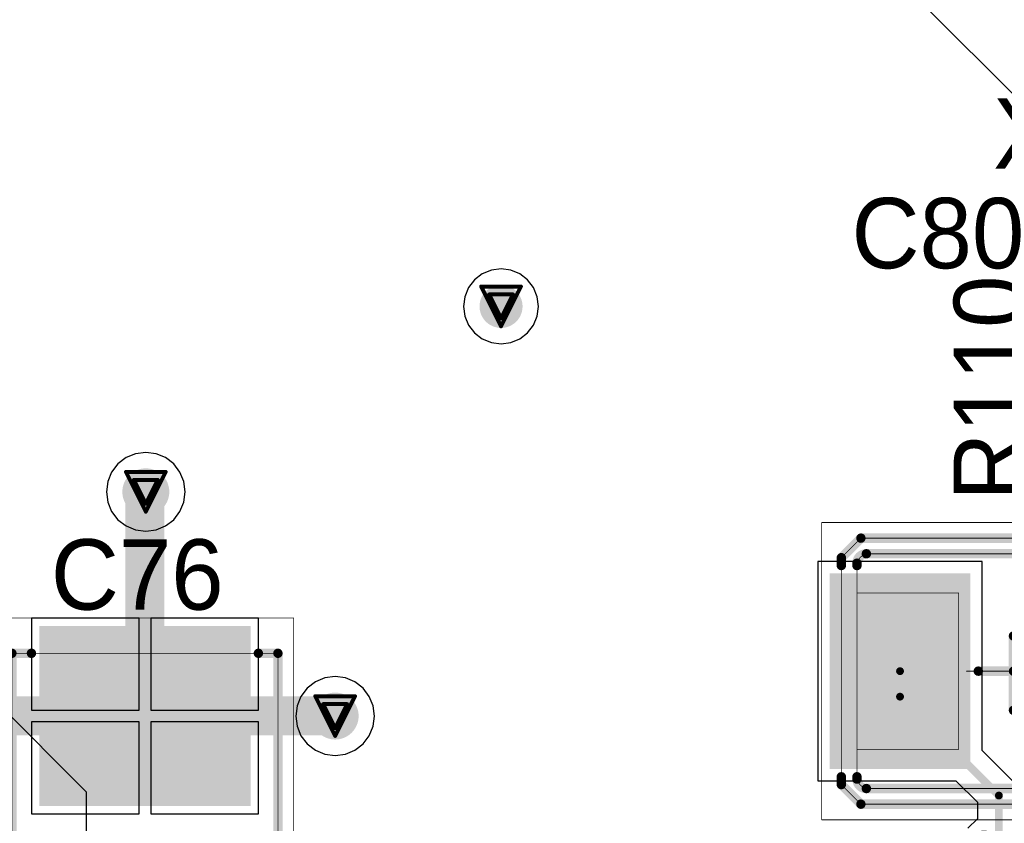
# Model space of a CAD drawing. Header units: millimetres. Extents: x 138 to 555, y 26 to 334.
# Tile 158 of 256: x 180 to 193, y 170 to 181. Entities that reach past the tile are written whole.
import ezdxf

# ---------------------------------------------------------------- set-up
doc = ezdxf.new("R2010")
doc.units = ezdxf.units.MM
for name, color, linetype in [('BottomLayer', 5, 'Continuous'), ('DrillDrawing', 1, 'Continuous'), ('Mechanical20', 56, 'Continuous'), ('Mechanical27', 56, 'Continuous'), ('MidLayer1', 16, 'Continuous'), ('MidLayer2', 76, 'Continuous'), ('MidLayer3', 90, 'Continuous'), ('MidLayer4', 156, 'Continuous'), ('MultiLayer', 9, 'Continuous'), ('TopLayer', 1, 'Continuous'), ('TopOverlay', 2, 'Continuous'), ('TopPaste', 8, 'Continuous'), ('TopSolder', 216, 'Continuous'), ('ViaHoleLayer', 16, 'Continuous')]:
    doc.layers.add(name, color=color, linetype=linetype)

# ---------------------------------------------------------------- blocks, each defined once
blk = doc.blocks.new('CPOL_TAJ_C_2312_H2P6_530')
at = {"layer": 'Mechanical20', "const_width": 0.00999998}
for points in [[(-3.55000052, 1.89999874), (3.55000052, 1.89999874)], [(-3.55000052, 1.89999874), (-3.55000052, -1.89999874)], [(3.55000052, 1.89999874), (3.55000052, -1.89999874)], [(-3.55000052, -1.89999874), (3.55000052, -1.89999874)]]:
    blk.add_lwpolyline(points, dxfattribs=at)
at = {"layer": 'Mechanical20', "const_width": 0.00499872}
for points in [[(-3.55249988, 1.89999874, 1), (-3.54750116, 1.89999874, 1)], [(-3.55249988, 1.89999874, 1), (-3.54750116, 1.89999874, 1)], [(3.54750116, 1.89999874, 1), (3.55249988, 1.89999874, 1)], [(3.54750116, 1.89999874, 1), (3.55249988, 1.89999874, 1)], [(-3.55249988, -1.89999874, 1), (-3.54750116, -1.89999874, 1)], [(-3.55249988, -1.89999874, 1), (-3.54750116, -1.89999874, 1)], [(3.54750116, -1.89999874, 1), (3.55249988, -1.89999874, 1)], [(3.54750116, -1.89999874, 1), (3.55249988, -1.89999874, 1)]]:
    blk.add_lwpolyline(points, format="xyb", close=True, dxfattribs=at)
at = {"layer": 'Mechanical27', "const_width": 0.00999998}
for points in [[(-3.09999888, 1.69999914), (3.09999888, 1.69999914)], [(-3.09999888, 1.69999914), (-3.09999888, -1.69999914)], [(-2.89999928, 1.69999914), (-2.89999928, -1.69999914)], [(-1.89999874, 1.69999914), (-1.89999874, -1.69999914)], [(3.09999888, 1.69999914), (3.09999888, -1.69999914)], [(-2.40000028, 1.59999934), (-2.40000028, 1.00000054)], [(-2.69999968, 1.29999994), (-2.10000088, 1.29999994)], [(-2.40000028, 0.2999994), (-2.40000028, -0.2999994)], [(-2.69999968, 0), (-2.10000088, 0)], [(-2.40000028, -1.00000054), (-2.40000028, -1.59999934)], [(-2.69999968, -1.29999994), (-2.10000088, -1.29999994)], [(-3.09999888, -1.69999914), (3.09999888, -1.69999914)]]:
    blk.add_lwpolyline(points, dxfattribs=at)
at = {"layer": 'Mechanical27', "const_width": 0.00499872}
for points in [[(-3.10249824, 1.69999914, 1), (-3.09749952, 1.69999914, 1)], [(-3.10249824, 1.69999914, 1), (-3.09749952, 1.69999914, 1)], [(-2.90249864, 1.69999914, 1), (-2.89749992, 1.69999914, 1)], [(-1.9024981, 1.69999914, 1), (-1.89749938, 1.69999914, 1)], [(3.09749952, 1.69999914, 1), (3.10249824, 1.69999914, 1)], [(3.09749952, 1.69999914, 1), (3.10249824, 1.69999914, 1)], [(-2.40249964, 1.59999934, 1), (-2.39750092, 1.59999934, 1)], [(-2.70249904, 1.29999994, 1), (-2.69750032, 1.29999994, 1)], [(-2.10250024, 1.29999994, 1), (-2.09750152, 1.29999994, 1)], [(-2.40249964, 1.00000054, 1), (-2.39750092, 1.00000054, 1)], [(-2.40249964, 0.2999994, 1), (-2.39750092, 0.2999994, 1)], [(-2.70249904, 0, 1), (-2.69750032, 0, 1)], [(-2.10250024, 0, 1), (-2.09750152, 0, 1)], [(-2.40249964, -0.2999994, 1), (-2.39750092, -0.2999994, 1)], [(-2.40249964, -1.00000054, 1), (-2.39750092, -1.00000054, 1)], [(-2.70249904, -1.29999994, 1), (-2.69750032, -1.29999994, 1)], [(-2.10250024, -1.29999994, 1), (-2.09750152, -1.29999994, 1)], [(-2.40249964, -1.59999934, 1), (-2.39750092, -1.59999934, 1)], [(-3.10249824, -1.69999914, 1), (-3.09749952, -1.69999914, 1)], [(-3.10249824, -1.69999914, 1), (-3.09749952, -1.69999914, 1)], [(-2.90249864, -1.69999914, 1), (-2.89749992, -1.69999914, 1)], [(-1.9024981, -1.69999914, 1), (-1.89749938, -1.69999914, 1)], [(3.09749952, -1.69999914, 1), (3.10249824, -1.69999914, 1)], [(3.09749952, -1.69999914, 1), (3.10249824, -1.69999914, 1)]]:
    blk.add_lwpolyline(points, format="xyb", close=True, dxfattribs=at)
at = {"layer": 'TopLayer'}
for points in [[(-3.40000082, -1.29999994), (-1.20000014, -1.29999994), (-3.40000082, 1.29999994), (-1.20000014, 1.29999994)], [(1.20000014, -1.29999994), (3.40000082, -1.29999994), (1.20000014, 1.29999994), (3.40000082, 1.29999994)]]:
    blk.add_solid(points, dxfattribs=at)
at = {"layer": 'TopOverlay', "const_width": 0.11999976}
for points in [[(-3.40000082, 1.84999884), (-3.40000082, 1.44999964)], [(-3.60000042, 1.64999924), (-3.20000122, 1.64999924)], [(-3.09999888, 1.69999914), (-3.09999888, 1.44999964)], [(-3.09999888, 1.69999914), (3.09999888, 1.69999914)], [(-2.89999928, 1.69999914), (-2.89999928, 1.44999964)], [(-1.89999874, 1.69999914), (-1.89999874, 1.44999964)], [(3.09999888, 1.69999914), (3.09999888, 1.44999964)], [(-3.40000082, -1.44999964), (-3.40000082, -1.84999884)], [(-3.09999888, -1.44999964), (-3.09999888, -1.69999914)], [(-2.89999928, -1.44999964), (-2.89999928, -1.69999914)], [(-1.89999874, -1.44999964), (-1.89999874, -1.69999914)], [(3.09999888, -1.44999964), (3.09999888, -1.69999914)], [(-3.60000042, -1.64999924), (-3.20000122, -1.64999924)], [(-3.09999888, -1.69999914), (3.09999888, -1.69999914)]]:
    blk.add_lwpolyline(points, dxfattribs=at)
at = {"layer": 'TopOverlay', "const_width": 0.05999988}
for points in [[(-3.43000076, 1.84999884, 1), (-3.37000088, 1.84999884, 1)], [(-3.63000036, 1.64999924, 1), (-3.57000048, 1.64999924, 1)], [(-3.23000116, 1.64999924, 1), (-3.17000128, 1.64999924, 1)], [(-3.12999882, 1.69999914, 1), (-3.06999894, 1.69999914, 1)], [(-3.12999882, 1.69999914, 1), (-3.06999894, 1.69999914, 1)], [(-2.92999922, 1.69999914, 1), (-2.86999934, 1.69999914, 1)], [(-1.92999868, 1.69999914, 1), (-1.8699988, 1.69999914, 1)], [(3.06999894, 1.69999914, 1), (3.12999882, 1.69999914, 1)], [(3.06999894, 1.69999914, 1), (3.12999882, 1.69999914, 1)], [(-3.43000076, 1.44999964, 1), (-3.37000088, 1.44999964, 1)], [(-3.12999882, 1.44999964, 1), (-3.06999894, 1.44999964, 1)], [(-2.92999922, 1.44999964, 1), (-2.86999934, 1.44999964, 1)], [(-1.92999868, 1.44999964, 1), (-1.8699988, 1.44999964, 1)], [(3.06999894, 1.44999964, 1), (3.12999882, 1.44999964, 1)], [(-3.43000076, -1.44999964, 1), (-3.37000088, -1.44999964, 1)], [(-3.12999882, -1.44999964, 1), (-3.06999894, -1.44999964, 1)], [(-2.92999922, -1.44999964, 1), (-2.86999934, -1.44999964, 1)], [(-1.92999868, -1.44999964, 1), (-1.8699988, -1.44999964, 1)], [(3.06999894, -1.44999964, 1), (3.12999882, -1.44999964, 1)], [(-3.63000036, -1.64999924, 1), (-3.57000048, -1.64999924, 1)], [(-3.23000116, -1.64999924, 1), (-3.17000128, -1.64999924, 1)], [(-3.12999882, -1.69999914, 1), (-3.06999894, -1.69999914, 1)], [(-3.12999882, -1.69999914, 1), (-3.06999894, -1.69999914, 1)], [(-2.92999922, -1.69999914, 1), (-2.86999934, -1.69999914, 1)], [(-1.92999868, -1.69999914, 1), (-1.8699988, -1.69999914, 1)], [(3.06999894, -1.69999914, 1), (3.12999882, -1.69999914, 1)], [(3.06999894, -1.69999914, 1), (3.12999882, -1.69999914, 1)], [(-3.43000076, -1.84999884, 1), (-3.37000088, -1.84999884, 1)]]:
    blk.add_lwpolyline(points, format="xyb", close=True, dxfattribs=at)
at = {"layer": 'TopPaste'}
for points in [[(-3.40000082, -1.29999994), (-1.20000014, -1.29999994), (-3.40000082, 1.29999994), (-1.20000014, 1.29999994)], [(1.20000014, -1.29999994), (3.40000082, -1.29999994), (1.20000014, 1.29999994), (3.40000082, 1.29999994)]]:
    blk.add_solid(points, dxfattribs=at)
at = {"layer": 'TopSolder'}
for points in [[(-3.45000072, -1.34999984), (-1.15000024, -1.34999984), (-3.45000072, 1.34999984), (-1.15000024, 1.34999984)], [(1.15000024, -1.34999984), (3.45000072, -1.34999984), (1.15000024, 1.34999984), (3.45000072, 1.34999984)]]:
    blk.add_solid(points, dxfattribs=at)
blk = doc.blocks.new('CRY_TXC_7A_SERIES_5X3P2_H1P2_2P_938')
at = {"layer": 'Mechanical20', "const_width": 0.00999998}
for points in [[(-2.84999938, 1.89999874), (-2.84999938, -1.89999874)], [(2.84999938, 1.89999874), (-2.84999938, 1.89999874)], [(2.84999938, 1.89999874), (2.84999938, -1.89999874)], [(2.84999938, -1.89999874), (-2.84999938, -1.89999874)]]:
    blk.add_lwpolyline(points, dxfattribs=at)
at = {"layer": 'Mechanical20', "const_width": 0.00499872}
for points in [[(-2.85249874, 1.89999874, 1), (-2.84750002, 1.89999874, 1)], [(-2.85249874, 1.89999874, 1), (-2.84750002, 1.89999874, 1)], [(2.84750002, 1.89999874, 1), (2.85249874, 1.89999874, 1)], [(2.84750002, 1.89999874, 1), (2.85249874, 1.89999874, 1)], [(-2.85249874, -1.89999874, 1), (-2.84750002, -1.89999874, 1)], [(-2.85249874, -1.89999874, 1), (-2.84750002, -1.89999874, 1)], [(2.84750002, -1.89999874, 1), (2.85249874, -1.89999874, 1)], [(2.84750002, -1.89999874, 1), (2.85249874, -1.89999874, 1)]]:
    blk.add_lwpolyline(points, format="xyb", close=True, dxfattribs=at)
at = {"layer": 'Mechanical27', "const_width": 0.00999998}
for points in [[(-2.35000038, 1.69999914), (-2.59999988, 1.44999964)], [(2.35000038, 1.69999914), (-2.35000038, 1.69999914)], [(2.59999988, 1.44999964), (2.35000038, 1.69999914)], [(-2.59999988, 1.44999964), (-2.59999988, -1.44999964)], [(2.25000058, 1.49999954), (-2.25000058, 1.49999954)], [(2.59999988, 1.44999964), (2.59999988, -1.44999964)], [(-2.40000028, 1.34999984), (-2.40000028, -1.34999984)], [(2.40000028, 1.34999984), (2.40000028, -1.34999984)], [(-1.10000034, 1.00000054), (-2.40000028, 1.00000054)], [(-2.40000028, 1.00000054), (-2.40000028, -1.00000054)], [(-1.10000034, 1.00000054), (-1.10000034, -1.00000054)], [(2.40000028, 1.00000054), (1.10000034, 1.00000054)], [(1.10000034, 1.00000054), (1.10000034, -1.00000054)], [(2.40000028, 1.00000054), (2.40000028, -1.00000054)], [(-0.3999992, 0.499999), (-0.3999992, -0.4499991)], [(-0.2499995, 0.5499989), (-0.2499995, -0.499999)], [(0.2499995, 0.5499989), (-0.2499995, 0.5499989)], [(0.2499995, 0.5499989), (0.2499995, -0.499999)], [(0.3999992, 0.499999), (0.3999992, -0.4499991)], [(-0.3999992, 0), (-1.00000054, 0)], [(1.00000054, 0), (0.3999992, 0)], [(0.2499995, -0.499999), (-0.2499995, -0.499999)], [(-1.10000034, -1.00000054), (-2.40000028, -1.00000054)], [(2.40000028, -1.00000054), (1.10000034, -1.00000054)], [(-2.35000038, -1.69999914), (-2.59999988, -1.44999964)], [(2.25000058, -1.49999954), (-2.25000058, -1.49999954)], [(2.59999988, -1.44999964), (2.35000038, -1.69999914)], [(2.35000038, -1.69999914), (-2.35000038, -1.69999914)]]:
    blk.add_lwpolyline(points, dxfattribs=at)
at = {"layer": 'Mechanical27', "const_width": 0.00499872}
for points in [[(-2.35249974, 1.69999914, 1), (-2.34750102, 1.69999914, 1)], [(-2.35249974, 1.69999914, 1), (-2.34750102, 1.69999914, 1)], [(2.34750102, 1.69999914, 1), (2.35249974, 1.69999914, 1)], [(2.34750102, 1.69999914, 1), (2.35249974, 1.69999914, 1)], [(-2.60249924, 1.44999964, 1), (-2.59750052, 1.44999964, 1)], [(-2.60249924, 1.44999964, 1), (-2.59750052, 1.44999964, 1)], [(-2.25249994, 1.49999954, 1), (-2.24750122, 1.49999954, 1)], [(-2.25249994, 1.49999954, 1), (-2.24750122, 1.49999954, 1)], [(2.24750122, 1.49999954, 1), (2.25249994, 1.49999954, 1)], [(2.24750122, 1.49999954, 1), (2.25249994, 1.49999954, 1)], [(2.59750052, 1.44999964, 1), (2.60249924, 1.44999964, 1)], [(2.59750052, 1.44999964, 1), (2.60249924, 1.44999964, 1)], [(-2.40249964, 1.34999984, 1), (-2.39750092, 1.34999984, 1)], [(-2.40249964, 1.34999984, 1), (-2.39750092, 1.34999984, 1)], [(2.39750092, 1.34999984, 1), (2.40249964, 1.34999984, 1)], [(2.39750092, 1.34999984, 1), (2.40249964, 1.34999984, 1)], [(-2.40249964, 1.00000054, 1), (-2.39750092, 1.00000054, 1)], [(-2.40249964, 1.00000054, 1), (-2.39750092, 1.00000054, 1)], [(-1.1024997, 1.00000054, 1), (-1.09750098, 1.00000054, 1)], [(-1.1024997, 1.00000054, 1), (-1.09750098, 1.00000054, 1)], [(1.09750098, 1.00000054, 1), (1.1024997, 1.00000054, 1)], [(1.09750098, 1.00000054, 1), (1.1024997, 1.00000054, 1)], [(2.39750092, 1.00000054, 1), (2.40249964, 1.00000054, 1)], [(2.39750092, 1.00000054, 1), (2.40249964, 1.00000054, 1)], [(-0.4024985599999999, 0.499999, 1), (-0.39749984, 0.499999, 1)], [(-0.25249886, 0.5499989, 1), (-0.24750014, 0.5499989, 1)], [(-0.25249886, 0.5499989, 1), (-0.24750014, 0.5499989, 1)], [(0.24750014, 0.5499989, 1), (0.25249886, 0.5499989, 1)], [(0.24750014, 0.5499989, 1), (0.25249886, 0.5499989, 1)], [(0.39749984, 0.499999, 1), (0.4024985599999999, 0.499999, 1)], [(-1.0024999, 0, 1), (-0.99750118, 0, 1)], [(-0.4024985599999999, 0, 1), (-0.39749984, 0, 1)], [(0.39749984, 0, 1), (0.4024985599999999, 0, 1)], [(0.99750118, 0, 1), (1.0024999, 0, 1)], [(-0.4024985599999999, -0.4499991, 1), (-0.39749984, -0.4499991, 1)], [(-0.25249886, -0.499999, 1), (-0.24750014, -0.499999, 1)], [(-0.25249886, -0.499999, 1), (-0.24750014, -0.499999, 1)], [(0.24750014, -0.499999, 1), (0.25249886, -0.499999, 1)], [(0.24750014, -0.499999, 1), (0.25249886, -0.499999, 1)], [(0.39749984, -0.4499991, 1), (0.4024985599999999, -0.4499991, 1)], [(-2.40249964, -1.00000054, 1), (-2.39750092, -1.00000054, 1)], [(-2.40249964, -1.00000054, 1), (-2.39750092, -1.00000054, 1)], [(-1.1024997, -1.00000054, 1), (-1.09750098, -1.00000054, 1)], [(-1.1024997, -1.00000054, 1), (-1.09750098, -1.00000054, 1)], [(1.09750098, -1.00000054, 1), (1.1024997, -1.00000054, 1)], [(1.09750098, -1.00000054, 1), (1.1024997, -1.00000054, 1)], [(2.39750092, -1.00000054, 1), (2.40249964, -1.00000054, 1)], [(2.39750092, -1.00000054, 1), (2.40249964, -1.00000054, 1)], [(-2.40249964, -1.34999984, 1), (-2.39750092, -1.34999984, 1)], [(-2.40249964, -1.34999984, 1), (-2.39750092, -1.34999984, 1)], [(2.39750092, -1.34999984, 1), (2.40249964, -1.34999984, 1)], [(2.39750092, -1.34999984, 1), (2.40249964, -1.34999984, 1)], [(-2.60249924, -1.44999964, 1), (-2.59750052, -1.44999964, 1)], [(-2.60249924, -1.44999964, 1), (-2.59750052, -1.44999964, 1)], [(-2.25249994, -1.49999954, 1), (-2.24750122, -1.49999954, 1)], [(-2.25249994, -1.49999954, 1), (-2.24750122, -1.49999954, 1)], [(2.24750122, -1.49999954, 1), (2.25249994, -1.49999954, 1)], [(2.24750122, -1.49999954, 1), (2.25249994, -1.49999954, 1)], [(2.59750052, -1.44999964, 1), (2.60249924, -1.44999964, 1)], [(2.59750052, -1.44999964, 1), (2.60249924, -1.44999964, 1)], [(-2.35249974, -1.69999914, 1), (-2.34750102, -1.69999914, 1)], [(-2.35249974, -1.69999914, 1), (-2.34750102, -1.69999914, 1)], [(2.34750102, -1.69999914, 1), (2.35249974, -1.69999914, 1)], [(2.34750102, -1.69999914, 1), (2.35249974, -1.69999914, 1)]]:
    blk.add_lwpolyline(points, format="xyb", close=True, dxfattribs=at)
at = {"layer": 'Mechanical27', "const_width": 0.00999998}
for points in [[(-2.40000028, 1.34999984, -0.414213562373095), (-2.25000058, 1.49999954)], [(2.25000058, 1.49999954, -0.414213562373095), (2.40000028, 1.34999984)], [(-2.25000058, -1.49999954, -0.414213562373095), (-2.40000028, -1.34999984)], [(2.40000028, -1.34999984, -0.414213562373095), (2.25000058, -1.49999954)]]:
    blk.add_lwpolyline(points, format="xyb", dxfattribs=at)
at = {"layer": 'TopLayer'}
for points in [[(-1.00000054, -1.20000014), (-1.00000054, 1.20000014), (-2.69999714, -1.20000014), (-2.69999714, 1.20000014)], [(2.69999714, -1.20000014), (2.69999714, 1.20000014), (1.00000054, -1.20000014), (1.00000054, 1.20000014)]]:
    blk.add_solid(points, dxfattribs=at)
at = {"layer": 'TopOverlay', "const_width": 0.11999976}
for points in [[(-2.35000038, 1.69999914), (-2.59999988, 1.44999964)], [(2.35000038, 1.69999914), (-2.35000038, 1.69999914)], [(2.59999988, 1.44999964), (2.35000038, 1.69999914)], [(-2.59999988, 1.44999964), (-2.59999988, 1.34999984)], [(2.28000052, 1.49999954), (-2.28000052, 1.49999954)], [(2.59999988, 1.44999964), (2.59999988, 1.34999984)], [(-2.40000028, 1.37999978), (-2.40000028, 1.34999984)], [(2.40000028, 1.37999978), (2.40000028, 1.34999984)], [(-0.3999992, 0.499999), (-0.3999992, -0.4499991)], [(-0.2499995, 0.5499989), (-0.2499995, -0.499999)], [(0.2499995, 0.5499989), (-0.2499995, 0.5499989)], [(0.2499995, 0.5499989), (0.2499995, -0.499999)], [(0.3999992, 0.499999), (0.3999992, -0.4499991)], [(-0.3999992, 0), (-0.85000084, 0)], [(0.85000084, 0), (0.3999992, 0)], [(0.2499995, -0.499999), (-0.2499995, -0.499999)], [(-2.59999988, -1.34999984), (-2.59999988, -1.44999964)], [(-2.40000028, -1.34999984), (-2.40000028, -1.37999978)], [(2.40000028, -1.34999984), (2.40000028, -1.37999978)], [(2.59999988, -1.34999984), (2.59999988, -1.44999964)], [(-2.35000038, -1.69999914), (-2.59999988, -1.44999964)], [(2.28000052, -1.49999954), (-2.28000052, -1.49999954)], [(2.59999988, -1.44999964), (2.35000038, -1.69999914)], [(2.35000038, -1.69999914), (-2.35000038, -1.69999914)]]:
    blk.add_lwpolyline(points, dxfattribs=at)
at = {"layer": 'TopOverlay', "const_width": 0.05999988}
for points in [[(-2.38000032, 1.69999914, 1), (-2.32000044, 1.69999914, 1)], [(-2.38000032, 1.69999914, 1), (-2.32000044, 1.69999914, 1)], [(2.32000044, 1.69999914, 1), (2.38000032, 1.69999914, 1)], [(2.32000044, 1.69999914, 1), (2.38000032, 1.69999914, 1)], [(-2.62999982, 1.44999964, 1), (-2.56999994, 1.44999964, 1)], [(-2.62999982, 1.44999964, 1), (-2.56999994, 1.44999964, 1)], [(-2.31000046, 1.49999954, 1), (-2.25000058, 1.49999954, 1)], [(-2.31000046, 1.49999954, 1), (-2.25000058, 1.49999954, 1)], [(2.25000058, 1.49999954, 1), (2.31000046, 1.49999954, 1)], [(2.25000058, 1.49999954, 1), (2.31000046, 1.49999954, 1)], [(2.56999994, 1.44999964, 1), (2.62999982, 1.44999964, 1)], [(2.56999994, 1.44999964, 1), (2.62999982, 1.44999964, 1)], [(-2.62999982, 1.34999984, 1), (-2.56999994, 1.34999984, 1)], [(-2.43000022, 1.37999978, 1), (-2.37000034, 1.37999978, 1)], [(-2.43000022, 1.37999978, 1), (-2.37000034, 1.37999978, 1)], [(-2.43000022, 1.34999984, 1), (-2.37000034, 1.34999984, 1)], [(2.37000034, 1.37999978, 1), (2.43000022, 1.37999978, 1)], [(2.37000034, 1.37999978, 1), (2.43000022, 1.37999978, 1)], [(2.37000034, 1.34999984, 1), (2.43000022, 1.34999984, 1)], [(2.56999994, 1.34999984, 1), (2.62999982, 1.34999984, 1)], [(-0.42999914, 0.499999, 1), (-0.36999926, 0.499999, 1)], [(-0.27999944, 0.5499989, 1), (-0.21999956, 0.5499989, 1)], [(-0.27999944, 0.5499989, 1), (-0.21999956, 0.5499989, 1)], [(0.21999956, 0.5499989, 1), (0.27999944, 0.5499989, 1)], [(0.21999956, 0.5499989, 1), (0.27999944, 0.5499989, 1)], [(0.36999926, 0.499999, 1), (0.42999914, 0.499999, 1)], [(-0.8800007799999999, 0, 1), (-0.8200008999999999, 0, 1)], [(-0.42999914, 0, 1), (-0.36999926, 0, 1)], [(0.36999926, 0, 1), (0.42999914, 0, 1)], [(0.8200008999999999, 0, 1), (0.8800007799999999, 0, 1)], [(-0.42999914, -0.4499991, 1), (-0.36999926, -0.4499991, 1)], [(-0.27999944, -0.499999, 1), (-0.21999956, -0.499999, 1)], [(-0.27999944, -0.499999, 1), (-0.21999956, -0.499999, 1)], [(0.21999956, -0.499999, 1), (0.27999944, -0.499999, 1)], [(0.21999956, -0.499999, 1), (0.27999944, -0.499999, 1)], [(0.36999926, -0.4499991, 1), (0.42999914, -0.4499991, 1)], [(-2.62999982, -1.34999984, 1), (-2.56999994, -1.34999984, 1)], [(-2.43000022, -1.34999984, 1), (-2.37000034, -1.34999984, 1)], [(-2.43000022, -1.37999978, 1), (-2.37000034, -1.37999978, 1)], [(-2.43000022, -1.37999978, 1), (-2.37000034, -1.37999978, 1)], [(2.37000034, -1.34999984, 1), (2.43000022, -1.34999984, 1)], [(2.37000034, -1.37999978, 1), (2.43000022, -1.37999978, 1)], [(2.37000034, -1.37999978, 1), (2.43000022, -1.37999978, 1)], [(2.56999994, -1.34999984, 1), (2.62999982, -1.34999984, 1)], [(-2.62999982, -1.44999964, 1), (-2.56999994, -1.44999964, 1)], [(-2.62999982, -1.44999964, 1), (-2.56999994, -1.44999964, 1)], [(-2.31000046, -1.49999954, 1), (-2.25000058, -1.49999954, 1)], [(-2.31000046, -1.49999954, 1), (-2.25000058, -1.49999954, 1)], [(2.25000058, -1.49999954, 1), (2.31000046, -1.49999954, 1)], [(2.25000058, -1.49999954, 1), (2.31000046, -1.49999954, 1)], [(2.56999994, -1.44999964, 1), (2.62999982, -1.44999964, 1)], [(2.56999994, -1.44999964, 1), (2.62999982, -1.44999964, 1)], [(-2.38000032, -1.69999914, 1), (-2.32000044, -1.69999914, 1)], [(-2.38000032, -1.69999914, 1), (-2.32000044, -1.69999914, 1)], [(2.32000044, -1.69999914, 1), (2.38000032, -1.69999914, 1)], [(2.32000044, -1.69999914, 1), (2.38000032, -1.69999914, 1)]]:
    blk.add_lwpolyline(points, format="xyb", close=True, dxfattribs=at)
at = {"layer": 'TopOverlay', "const_width": 0.11999976}
for points in [[(-2.40000028, 1.37999978, -0.414213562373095), (-2.28000052, 1.49999954)], [(2.28000052, 1.49999954, -0.414213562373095), (2.40000028, 1.37999978)], [(-2.28000052, -1.49999954, -0.414213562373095), (-2.40000028, -1.37999978)], [(2.40000028, -1.37999978, -0.414213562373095), (2.28000052, -1.49999954)]]:
    blk.add_lwpolyline(points, format="xyb", dxfattribs=at)
at = {"layer": 'TopPaste'}
for points in [[(-1.00000054, -1.20000014), (-1.00000054, 1.20000014), (-2.69999714, -1.20000014), (-2.69999714, 1.20000014)], [(2.69999714, -1.20000014), (2.69999714, 1.20000014), (1.00000054, -1.20000014), (1.00000054, 1.20000014)]]:
    blk.add_solid(points, dxfattribs=at)
at = {"layer": 'TopSolder'}
for points in [[(-0.95000064, -1.25000004), (-0.95000064, 1.25000004), (-2.74999704, -1.25000004), (-2.74999704, 1.25000004)], [(2.74999704, -1.25000004), (2.74999704, 1.25000004), (0.95000064, -1.25000004), (0.95000064, 1.25000004)]]:
    blk.add_solid(points, dxfattribs=at)

msp = doc.modelspace()

# ---------------------------------------------------------------- linework, layer by layer
at = {"layer": 'BottomLayer'}
for points, const_width in [([(186.40445066, 177.07164738, 1), (186.67945138, 177.07164738, 1)], 0.27499818), ([(181.85228298, 174.70190104, 1), (182.15228238, 174.70190104, 1)], 0.2999994), ([(184.27187682, 171.83571424, 1), (184.57187622, 171.83571424, 1)], 0.2999994)]:
    msp.add_lwpolyline(points, format="xyb", close=True, dxfattribs=dict(at, const_width=const_width))
at = {"layer": 'DrillDrawing', "const_width": 0.0508}
for points in [[(186.28795102, 177.32564738), (186.79595102, 177.32564738)], [(186.28795102, 177.32564738), (186.54195102, 176.81764738)], [(186.54195102, 176.81764738), (186.79595102, 177.32564738)], [(186.38955102, 177.22404738), (186.69435102, 177.22404738)], [(186.38955102, 177.22404738), (186.54195102, 176.91924738)], [(186.54195102, 176.91924738), (186.69435102, 177.22404738)], [(181.74828268, 174.95590104), (182.25628268, 174.95590104)], [(181.74828268, 174.95590104), (182.00228268, 174.44790104)], [(182.00228268, 174.44790104), (182.25628268, 174.95590104)], [(181.84988268, 174.85430104), (182.15468268, 174.85430104)], [(181.84988268, 174.85430104), (182.00228268, 174.54950104)], [(182.00228268, 174.54950104), (182.15468268, 174.85430104)], [(184.16787652, 172.08971424), (184.67587652, 172.08971424)], [(184.16787652, 172.08971424), (184.42187652, 171.58171424)], [(184.26947652, 171.98811424), (184.57427652, 171.98811424)], [(184.26947652, 171.98811424), (184.42187652, 171.68331424)], [(184.42187652, 171.58171424), (184.67587652, 172.08971424)], [(184.42187652, 171.68331424), (184.57427652, 171.98811424)]]:
    msp.add_lwpolyline(points, dxfattribs=at)
at = {"layer": 'DrillDrawing', "const_width": 0.0254}
for points in [[(186.27525102, 177.32564738, 1), (186.30065102, 177.32564738, 1)], [(186.27525102, 177.32564738, 1), (186.30065102, 177.32564738, 1)], [(186.78325102, 177.32564738, 1), (186.80865102, 177.32564738, 1)], [(186.78325102, 177.32564738, 1), (186.80865102, 177.32564738, 1)], [(186.37685102, 177.22404738, 1), (186.40225102, 177.22404738, 1)], [(186.37685102, 177.22404738, 1), (186.40225102, 177.22404738, 1)], [(186.68165102, 177.22404738, 1), (186.70705102, 177.22404738, 1)], [(186.68165102, 177.22404738, 1), (186.70705102, 177.22404738, 1)], [(186.52925102, 176.91924738, 1), (186.55465102, 176.91924738, 1)], [(186.52925102, 176.91924738, 1), (186.55465102, 176.91924738, 1)], [(186.52925102, 176.81764738, 1), (186.55465102, 176.81764738, 1)], [(186.52925102, 176.81764738, 1), (186.55465102, 176.81764738, 1)], [(181.73558268, 174.95590104, 1), (181.76098268, 174.95590104, 1)], [(181.73558268, 174.95590104, 1), (181.76098268, 174.95590104, 1)], [(182.24358268, 174.95590104, 1), (182.26898268, 174.95590104, 1)], [(182.24358268, 174.95590104, 1), (182.26898268, 174.95590104, 1)], [(181.83718268, 174.85430104, 1), (181.86258268, 174.85430104, 1)], [(181.83718268, 174.85430104, 1), (181.86258268, 174.85430104, 1)], [(182.14198268, 174.85430104, 1), (182.16738268, 174.85430104, 1)], [(182.14198268, 174.85430104, 1), (182.16738268, 174.85430104, 1)], [(181.98958268, 174.54950104, 1), (182.01498268, 174.54950104, 1)], [(181.98958268, 174.54950104, 1), (182.01498268, 174.54950104, 1)], [(181.98958268, 174.44790104, 1), (182.01498268, 174.44790104, 1)], [(181.98958268, 174.44790104, 1), (182.01498268, 174.44790104, 1)], [(184.15517652, 172.08971424, 1), (184.18057652, 172.08971424, 1)], [(184.15517652, 172.08971424, 1), (184.18057652, 172.08971424, 1)], [(184.25677652, 171.98811424, 1), (184.28217652, 171.98811424, 1)], [(184.25677652, 171.98811424, 1), (184.28217652, 171.98811424, 1)], [(184.56157652, 171.98811424, 1), (184.58697652, 171.98811424, 1)], [(184.56157652, 171.98811424, 1), (184.58697652, 171.98811424, 1)], [(184.66317652, 172.08971424, 1), (184.68857652, 172.08971424, 1)], [(184.66317652, 172.08971424, 1), (184.68857652, 172.08971424, 1)], [(184.40917652, 171.68331424, 1), (184.43457652, 171.68331424, 1)], [(184.40917652, 171.68331424, 1), (184.43457652, 171.68331424, 1)], [(184.40917652, 171.58171424, 1), (184.43457652, 171.58171424, 1)], [(184.40917652, 171.58171424, 1), (184.43457652, 171.58171424, 1)]]:
    msp.add_lwpolyline(points, format="xyb", close=True, dxfattribs=at)
at = {"layer": 'MidLayer1'}
for p, q in [((198.7853149, 174.08145016), (191.80026918, 181.06649842)), ((179.48498266, 172.62260116), (181.23948512, 170.8680987)), ((181.23948512, 170.8680987), (181.23948766, 167.21646262))]:
    msp.add_line(p, q, dxfattribs=at)
for points, const_width in [([(186.40445066, 177.07164738, 1), (186.67945138, 177.07164738, 1)], 0.27499818), ([(181.85228298, 174.70190104, 1), (182.15228238, 174.70190104, 1)], 0.2999994), ([(184.27187682, 171.83571424, 1), (184.57187622, 171.83571424, 1)], 0.2999994)]:
    msp.add_lwpolyline(points, format="xyb", close=True, dxfattribs=dict(at, const_width=const_width))
at = {"layer": 'MidLayer2'}
for points, const_width in [([(186.40445066, 177.07164738, 1), (186.67945138, 177.07164738, 1)], 0.27499818), ([(181.85228298, 174.70190104, 1), (182.15228238, 174.70190104, 1)], 0.2999994), ([(184.27187682, 171.83571424, 1), (184.57187622, 171.83571424, 1)], 0.2999994)]:
    msp.add_lwpolyline(points, format="xyb", close=True, dxfattribs=dict(at, const_width=const_width))
at = {"layer": 'MidLayer3'}
for points, const_width in [([(186.40445066, 177.07164738, 1), (186.67945138, 177.07164738, 1)], 0.27499818), ([(181.85228298, 174.70190104, 1), (182.15228238, 174.70190104, 1)], 0.2999994), ([(184.27187682, 171.83571424, 1), (184.57187622, 171.83571424, 1)], 0.2999994)]:
    msp.add_lwpolyline(points, format="xyb", close=True, dxfattribs=dict(at, const_width=const_width))
at = {"layer": 'MidLayer4'}
for p, q in [((186.54195102, 177.55074472), (186.41795076, 177.53442014)), ((186.66595128, 177.53442014), (186.54195102, 177.55074472)), ((186.30240108, 177.48655892), (186.20317852, 177.41041988)), ((186.41795076, 177.53442014), (186.30240108, 177.48655892)), ((186.78150096, 177.48655892), (186.66595128, 177.53442014)), ((186.88072352, 177.41041988), (186.78150096, 177.48655892)), ((186.12703948, 177.31119732), (186.07917826, 177.19564764)), ((186.20317852, 177.41041988), (186.12703948, 177.31119732)), ((186.95686256, 177.31119732), (186.88072352, 177.41041988)), ((187.00472378, 177.19564764), (186.95686256, 177.31119732)), ((186.07917826, 177.19564764), (186.06285368, 177.07164738)), ((187.02104836, 177.07164738), (187.00472378, 177.19564764)), ((186.06285368, 177.07164738), (186.07917826, 176.94764712)), ((187.00472378, 176.94764712), (187.02104836, 177.07164738)), ((186.07917826, 176.94764712), (186.12703948, 176.83209744)), ((186.95686256, 176.83209744), (187.00472378, 176.94764712)), ((186.12703948, 176.83209744), (186.20317852, 176.73287488)), ((186.88072352, 176.73287488), (186.95686256, 176.83209744)), ((186.20317852, 176.73287488), (186.30240108, 176.65673584)), ((186.78150096, 176.65673584), (186.88072352, 176.73287488)), ((186.30240108, 176.65673584), (186.41795076, 176.60887462)), ((186.41795076, 176.60887462), (186.54195102, 176.59255004)), ((186.54195102, 176.59255004), (186.66595128, 176.60887462)), ((186.66595128, 176.60887462), (186.78150096, 176.65673584)), ((181.87175716, 175.1890324), (181.75012672, 175.13864896)), ((182.00228268, 175.2062155), (181.87175716, 175.1890324)), ((182.1328082, 175.1890324), (182.00228268, 175.2062155)), ((182.25443864, 175.13864896), (182.1328082, 175.1890324)), ((181.64567938, 175.05850434), (181.56553476, 174.954057)), ((181.75012672, 175.13864896), (181.64567938, 175.05850434)), ((182.35888598, 175.05850434), (182.25443864, 175.13864896)), ((182.4390306, 174.954057), (182.35888598, 175.05850434)), ((181.56553476, 174.954057), (181.51515132, 174.83242656)), ((182.48941404, 174.83242656), (182.4390306, 174.954057)), ((181.51515132, 174.83242656), (181.49796822, 174.70190104)), ((182.50659714, 174.70190104), (182.48941404, 174.83242656)), ((181.49796822, 174.70190104), (181.51515132, 174.57137552)), ((182.48941404, 174.57137552), (182.50659714, 174.70190104)), ((181.51515132, 174.57137552), (181.56553476, 174.44974508)), ((182.4390306, 174.44974508), (182.48941404, 174.57137552)), ((181.56553476, 174.44974508), (181.64567938, 174.34529774)), ((182.35888598, 174.34529774), (182.4390306, 174.44974508)), ((181.64567938, 174.34529774), (181.75012672, 174.26515312)), ((182.25443864, 174.26515312), (182.35888598, 174.34529774)), ((181.75012672, 174.26515312), (181.87175716, 174.21476968)), ((181.87175716, 174.21476968), (182.00228268, 174.19758658)), ((182.00228268, 174.19758658), (182.1328082, 174.21476968)), ((182.1328082, 174.21476968), (182.25443864, 174.26515312)), ((184.16972056, 172.27246216), (184.06527322, 172.19231754)), ((184.291351, 172.3228456), (184.16972056, 172.27246216)), ((184.42187652, 172.3400287), (184.291351, 172.3228456)), ((184.55240204, 172.3228456), (184.42187652, 172.3400287)), ((184.67403248, 172.27246216), (184.55240204, 172.3228456)), ((184.77847982, 172.19231754), (184.67403248, 172.27246216)), ((184.06527322, 172.19231754), (183.9851286, 172.0878702)), ((184.85862444, 172.0878702), (184.77847982, 172.19231754)), ((183.9851286, 172.0878702), (183.93474516, 171.96623976)), ((184.90900788, 171.96623976), (184.85862444, 172.0878702)), ((183.93474516, 171.96623976), (183.91756206, 171.83571424)), ((184.92619098, 171.83571424), (184.90900788, 171.96623976)), ((183.91756206, 171.83571424), (183.93474516, 171.70518872)), ((184.90900788, 171.70518872), (184.92619098, 171.83571424)), ((183.93474516, 171.70518872), (183.9851286, 171.58355828)), ((184.85862444, 171.58355828), (184.90900788, 171.70518872)), ((183.9851286, 171.58355828), (184.06527322, 171.47911094)), ((184.77847982, 171.47911094), (184.85862444, 171.58355828)), ((184.06527322, 171.47911094), (184.16972056, 171.39896632)), ((184.16972056, 171.39896632), (184.291351, 171.34858288)), ((184.55240204, 171.34858288), (184.67403248, 171.39896632)), ((184.67403248, 171.39896632), (184.77847982, 171.47911094)), ((184.291351, 171.34858288), (184.42187652, 171.33139978)), ((184.42187652, 171.33139978), (184.55240204, 171.34858288))]:
    msp.add_line(p, q, dxfattribs=at)
for points, const_width in [([(186.40445066, 177.07164738, 1), (186.67945138, 177.07164738, 1)], 0.27499818), ([(181.85228298, 174.70190104, 1), (182.15228238, 174.70190104, 1)], 0.2999994), ([(184.27187682, 171.83571424, 1), (184.57187622, 171.83571424, 1)], 0.2999994)]:
    msp.add_lwpolyline(points, format="xyb", close=True, dxfattribs=dict(at, const_width=const_width))
at = {"layer": 'MultiLayer'}
for points, const_width in [([(186.40445066, 177.07164738, 1), (186.67945138, 177.07164738, 1)], 0.27499818), ([(181.85228298, 174.70190104, 1), (182.15228238, 174.70190104, 1)], 0.2999994), ([(184.27187682, 171.83571424, 1), (184.57187622, 171.83571424, 1)], 0.2999994)]:
    msp.add_lwpolyline(points, format="xyb", close=True, dxfattribs=dict(at, const_width=const_width))
at = {"layer": 'TopLayer'}
for p, q in [((192.69068904, 173.80966254), (190.59069324, 173.80966254)), ((190.59069324, 173.80966254), (190.59069324, 171.00966306)), ((192.69068904, 171.3940565), (192.69068904, 173.80966254)), ((181.91570932, 173.08799774), (180.54072604, 173.08799774)), ((180.54072604, 173.08799774), (180.54072604, 171.91299882)), ((181.91570932, 171.91299882), (181.91570932, 173.08799774)), ((183.44072532, 173.08799774), (182.06570648, 173.08799774)), ((182.06570648, 173.08799774), (182.06570648, 171.91299882)), ((183.44072532, 171.91299882), (183.44072532, 173.08799774)), ((180.54072604, 171.91299882), (181.91570932, 171.91299882)), ((182.06570648, 171.91299882), (183.44072532, 171.91299882)), ((181.91570932, 171.76300166), (180.54072604, 171.76300166)), ((180.54072604, 171.76300166), (180.54072604, 170.58799766)), ((181.91570932, 170.58799766), (181.91570932, 171.76300166)), ((183.44072532, 171.76300166), (182.06570648, 171.76300166)), ((182.06570648, 171.76300166), (182.06570648, 170.58799766)), ((183.44072532, 170.58799766), (183.44072532, 171.76300166)), ((193.08462272, 171.00012282), (192.69068904, 171.3940565)), ((190.59069324, 171.00966306), (192.35412888, 171.00966306)), ((192.35412888, 171.00966306), (192.62956394, 170.734228)), ((192.62956394, 170.734228), (192.62956394, 170.5225571)), ((180.54072604, 170.58799766), (181.91570932, 170.58799766)), ((182.06570648, 170.58799766), (183.44072532, 170.58799766)), ((192.62956394, 170.5225571), (192.50806558, 170.40105874))]:
    msp.add_line(p, q, dxfattribs=at)
for points, const_width in [([(186.40445066, 177.07164738, 1), (186.67945138, 177.07164738, 1)], 0.27499818), ([(181.85228298, 174.70190104, 1), (182.15228238, 174.70190104, 1)], 0.2999994), ([(181.8657272, 174.69034404, 1), (182.11572416, 174.69034404, 1)], 0.2499995), ([(181.8657272, 174.69034404, 1), (182.11572416, 174.69034404, 1)], 0.2499995), ([(181.8772842, 174.70190104, 1), (182.12728116, 174.70190104, 1)], 0.2499995), ([(191.61568992, 172.40966026, 1), (191.66568728, 172.40966026, 1)], 0.0499999), ([(184.27187682, 171.83571424, 1), (184.57187622, 171.83571424, 1)], 0.2999994), ([(181.8657272, 171.8379977, 1), (182.11572416, 171.8379977, 1)], 0.2499995), ([(181.8657272, 171.8379977, 1), (182.11572416, 171.8379977, 1)], 0.2499995), ([(181.8657272, 171.8379977, 1), (182.11572416, 171.8379977, 1)], 0.2499995), ([(184.29459458, 171.8379977, 1), (184.54459154, 171.8379977, 1)], 0.2499995), ([(184.29459458, 171.8379977, 1), (184.54459154, 171.8379977, 1)], 0.2499995), ([(184.29687804, 171.83571424, 1), (184.546875, 171.83571424, 1)], 0.2499995), ([(191.61568992, 172.08358014, 1), (191.66568728, 172.08358014, 1)], 0.0499999), ([(191.61568992, 172.08358014, 1), (191.66568728, 172.08358014, 1)], 0.0499999), ([(192.87938564, 170.81988442, 1), (192.929383, 170.81988442, 1)], 0.0499999), ([(192.87938564, 170.81988442, 1), (192.929383, 170.81988442, 1)], 0.0499999)]:
    msp.add_lwpolyline(points, format="xyb", close=True, dxfattribs=dict(at, const_width=const_width))
for points, const_width in [([(181.99072568, 174.69034404), (182.00228268, 174.70190104)], 0.499999), ([(181.99072568, 171.8379977), (181.99072568, 174.69034404)], 0.499999), ([(191.6406886, 172.08358014), (191.6406886, 172.40966026)], 0.0999998), ([(179.32280874, 171.8379977), (181.99072568, 171.8379977)], 0.499999), ([(181.99072568, 171.8379977), (184.41959306, 171.8379977)], 0.499999), ([(184.41959306, 171.8379977), (184.42187652, 171.83571424)], 0.499999), ([(191.6406886, 172.08358014), (192.90438432, 170.81988442)], 0.0999998), ([(192.90438432, 169.92106478), (192.90438432, 170.81988442)], 0.0999998)]:
    msp.add_lwpolyline(points, dxfattribs=dict(at, const_width=const_width))
at = {"layer": 'ViaHoleLayer', "const_width": 0.1499997}
for points in [[(186.46695244, 177.07164738, 1), (186.6169496, 177.07164738, 1)], [(181.9272841, 174.70190104, 1), (182.07728126, 174.70190104, 1)], [(184.34687794, 171.83571424, 1), (184.4968751, 171.83571424, 1)]]:
    msp.add_lwpolyline(points, format="xyb", close=True, dxfattribs=at)

# ---------------------------------------------------------------- block references
for name, p, rotation in [('CRY_TXC_7A_SERIES_5X3P2_H1P2_2P_938', (193.49068998, 172.4096628), 180), ('CPOL_TAJ_C_2312_H2P6_530', (181.99072568, 169.53799722), 90)]:
    msp.add_blockref(name, p, dxfattribs=dict(rotation=rotation))

# ---------------------------------------------------------------- texts
at = {"layer": 'Mechanical27'}
msp.add_text('.designator', height=0.5999987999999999, rotation=90, dxfattribs=at).set_placement((193.14355326, 166.41497578))
at = {"layer": 'TopOverlay'}
for s, p in [('X3', (192.83116374, 178.83124762)), ('C80', (191.02107338, 177.55852728)), ('C76', (180.78901612, 173.1954499))]:
    msp.add_text(s, height=0.90000074, dxfattribs=at).set_placement(p)
msp.add_text('R110', height=0.90000074, rotation=90, dxfattribs=at).set_placement((193.2271218, 174.58884818))

doc.saveas('drawing.dxf')
